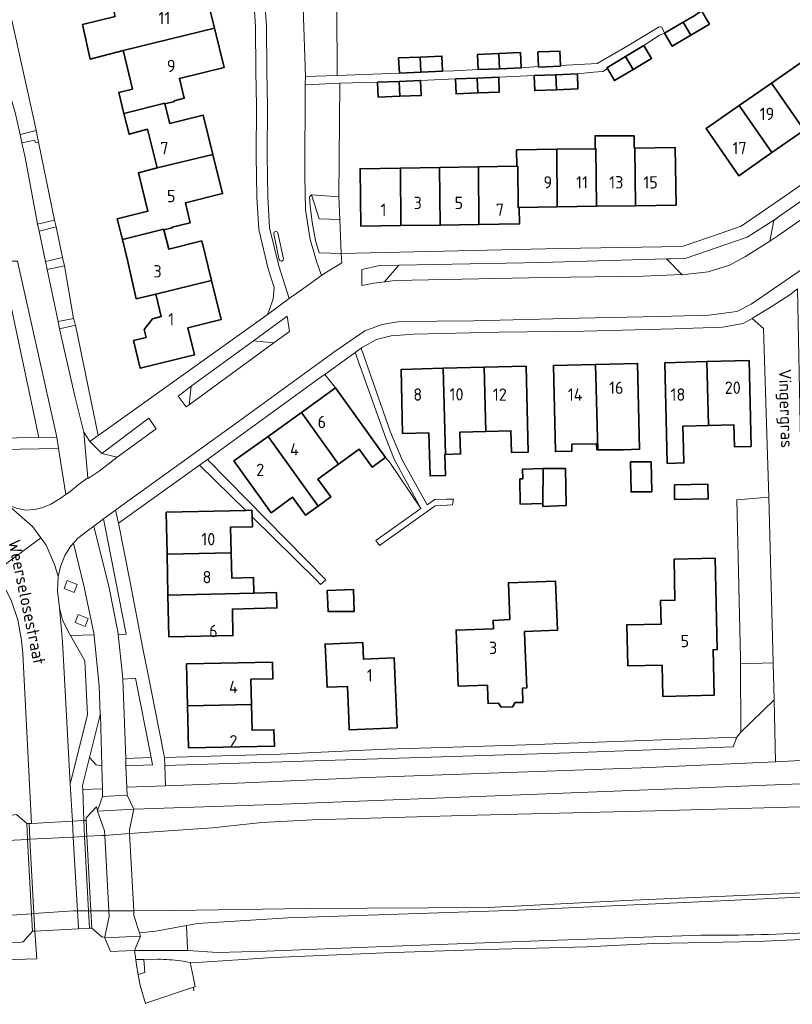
# Model space of a CAD drawing. Header units: metres. Extents: x 248349 to 248832, y 480496 to 481249.
# Tile 4 of 16: x 248625 to 248738, y 480496 to 480640. Entities that reach past the tile are written whole.
import ezdxf
from ezdxf.enums import TextEntityAlignment as Align

# ---------------------------------------------------------------- set-up
doc = ezdxf.new("R2010")
doc.units = ezdxf.units.M
for name, color, linetype, lineweight in [('B-XX-GR-GRAS-GV', 60, 'Continuous', 13), ('B-XX-GR-GROENVOORZIENING-GV', 80, 'Continuous', 18), ('B-XX-IE-TERREINAFSCHEIDING_KUNSTMATIG_HEKWERK-G', 20, 'IE-TERREINAFSCHEIDING-KUNSTMATIG', 18), ('B-XX-KW-KUNSTWERK_DEK-GV', 170, 'Continuous', 18), ('B-XX-OG-BEBOUWING-GV', 7, 'Continuous', 35), ('B-XX-OG-BEBOUWING-T18', 10, 'Continuous', 18), ('B-XX-OG-BEBOUWING_LOODS-GV', 7, 'Continuous', 35), ('B-XX-OG-TERREIN_ERF-GV', 7, 'Continuous', 18), ('B-XX-OG-TOPOGRAFIE-T18', 10, 'Continuous', 18), ('B-XX-OG-WATER-GV', 130, 'Continuous', 18), ('B-XX-OG-WATER_SLOOT-GV', 120, 'Continuous', 18), ('B-XX-VH-ONVERHARD-GV', 252, 'Continuous', 18), ('B-XX-VH-VERHARDING_GESLOTEN-GV', 252, 'Continuous', 18), ('B-XX-VH-VERHARDING_OPEN-GV', 252, 'Continuous', 18)]:
    doc.layers.add(name, color=color, linetype=linetype, lineweight=lineweight)
doc.styles.add('NLCS-ISO-M-T18', font='NLCS-ISO.ttf', dxfattribs={"height": 1.8})
doc.linetypes.add('IE-TERREINAFSCHEIDING-KUNSTMATIG', pattern='A,4,[82,NLCS.SHX,S=0.75,R=90,X=0,Y=0],4,-2', length=10)

msp = doc.modelspace()

# ---------------------------------------------------------------- linework, layer by layer
at = {"layer": 'B-XX-GR-GRAS-GV'}
for points in [[(248514.348, 480518.581), (248531.605, 480512.091), (248542.251, 480508.12), (248569.388, 480495.937), (248570.569, 480498.111), (248571.546, 480501.498), (248587.941, 480501.418), (248627.382, 480502.594), (248627.089, 480506.633), (248626.744, 480506.615), (248625.39, 480505.074), (248625.126, 480505.033), (248597.743, 480504.076), (248583.182, 480503.086), (248578.377, 480503.077), (248574.886, 480503.594), (248569.89, 480504.612), (248549.909, 480510.405), (248529.58, 480515.732), (248517.008, 480519.716), (248510.517, 480522.25)], [(248757.275, 480506.353), (248745.416, 480505.719), (248732.553, 480505.099), (248717.43, 480504.813), (248707.732, 480504.352), (248691.239, 480503.882), (248678.13, 480503.456), (248661.958, 480502.797), (248650.03, 480501.993), (248649.765, 480502.045), (248650.196, 480500), (248650.511, 480498.504), (248650.261, 480498.421), (248650.325, 480497.909)]]:
    msp.add_lwpolyline(points, dxfattribs=at)
at = {"layer": 'B-XX-GR-GROENVOORZIENING-GV'}
for points in [[(248624.922, 480622.967), (248627.278, 480623.589), (248627.033, 480624.744), (248623.733, 480639.689), (248622.456, 480639.222), (248620.969, 480637.224), (248620.967, 480637.222), (248624.2, 480626.222)], [(248627.489, 480609.891), (248629.983, 480610.473), (248627.633, 480621.867), (248627.189, 480621.844), (248627.022, 480622.178), (248625.194, 480621.766), (248625.678, 480619.622), (248627.478, 480609.944)], [(248667.478, 480614.167), (248667.2, 480613.889), (248667.278, 480612.578), (248667.6, 480610.167), (248668.078, 480607.489), (248668.622, 480605.7), (248671.811, 480605.622), (248671.618, 480610.583), (248668.587, 480610.661)], [(248671.489, 480613.878), (248667.478, 480614.167), (248668.587, 480610.661), (248671.618, 480610.583)], [(248630.181, 480609.516), (248627.699, 480608.893), (248628.634, 480604.45), (248631.138, 480605.031)], [(248627.65, 480578.72), (248630.28, 480578.76), (248624.54, 480604.51), (248622.22, 480604.483)], [(248631.414, 480603.799), (248628.887, 480603.249), (248630.482, 480595.67), (248632.727, 480596.124)], [(248622.125, 480577), (248622.11, 480570.58), (248621.22, 480570.01), (248621.92, 480569.57), (248623.19, 480568.87), (248624.43, 480568.41), (248625.67, 480568.11), (248627.09, 480568.22), (248628.24, 480568.52), (248629.44, 480569), (248630.77, 480569.83), (248631.628, 480570.412), (248630.543, 480577.133)], [(248637.137, 480566.849), (248636.863, 480566.647), (248635.707, 480565.801), (248637.962, 480556.758), (248639.256, 480550.086), (248639.269, 480549.966), (248640.424, 480549.995)], [(248630.667, 480553.83), (248631.125, 480552.077), (248631.917, 480550.475), (248632.303, 480549.8), (248635.737, 480549.882), (248634.305, 480556.866), (248632.712, 480563.311), (248632.275, 480562.829), (248631.461, 480561.473), (248630.87, 480560), (248630.509, 480558.454), (248630.406, 480556.349)], [(248632.811, 480556.086), (248633.271, 480557.268), (248631.811, 480557.836), (248631.351, 480556.654)], [(248632.811, 480556.086), (248631.351, 480556.654), (248631.811, 480557.836), (248633.271, 480557.268)], [(248634.424, 480551.122), (248634.884, 480552.305), (248633.423, 480552.873), (248632.963, 480551.69)], [(248634.424, 480551.122), (248632.963, 480551.69), (248633.423, 480552.873), (248634.884, 480552.305)], [(248644.078, 480531.979), (248641.781, 480543.595), (248639.932, 480543.428), (248640.36, 480531.828)], [(248635.087, 480531.972), (248636.05, 480530.903), (248636.86, 480530.781), (248636.653, 480538.155), (248636.65, 480538.227)], [(248644.078, 480531.979), (248640.36, 480531.828), (248640.4, 480530.754), (248644.29, 480530.908)], [(248656.656, 480528.256), (248646.172, 480527.868), (248640.514, 480527.658), (248640.557, 480526.507), (248640.565, 480526.491), (248641.549, 480524.43), (248662.043, 480525.134), (248741.393, 480528.222), (248741.278, 480531.644), (248741.022, 480531.633), (248739.881, 480531.582), (248735.262, 480531.376), (248715.622, 480530.5), (248675.522, 480529.078)], [(248636.986, 480526.299), (248636.955, 480527.419), (248634.084, 480527.331), (248634.227, 480522.778), (248634.574, 480522.797), (248634.581, 480523.185), (248636.096, 480524.791), (248636.262, 480524.264)], [(248642.376, 480506.359), (248642.529, 480505.877), (248641.638, 480503.798), (248649.424, 480503.801), (248649.378, 480504.089), (248649.224, 480507.453), (248644.777, 480506.623)], [(248642.181, 480500.298), (248643.136, 480500.601), (248643.022, 480502.504), (248641.82, 480502.497), (248641.936, 480501.668)]]:
    msp.add_lwpolyline(points, close=True, dxfattribs=at)
for points in [[(248624.414, 480523.646), (248625.909, 480522.328), (248626.256, 480522.347), (248626.61, 480522.366), (248625.316, 480547.115), (248625.14, 480549.134), (248624.586, 480552.11)], [(248760.915, 480512.589), (248697.696, 480509.706), (248664.098, 480508.584), (248650.86, 480507.758), (248649.224, 480507.453)], [(248649.224, 480507.453), (248649.378, 480504.089), (248649.424, 480503.801), (248653.768, 480503.515), (248660.886, 480503.713), (248678.132, 480504.396), (248700.697, 480505.229), (248724.363, 480506.032)]]:
    msp.add_lwpolyline(points, dxfattribs=at)
msp.add_lwpolyline([(248724.363, 480506.032, 0.0197298), (248741.904, 480506.554)], format="xyb", dxfattribs=at)
at = {"layer": 'B-XX-IE-TERREINAFSCHEIDING_KUNSTMATIG_HEKWERK-G'}
for points in [[(248627.278, 480623.589), (248627.033, 480624.744), (248623.733, 480639.689)], [(248627.633, 480621.867), (248629.983, 480610.473)], [(248630.181, 480609.516), (248629.983, 480610.473)], [(248630.181, 480609.516), (248631.138, 480605.031)], [(248631.414, 480603.799), (248631.138, 480605.031)], [(248631.414, 480603.799), (248632.727, 480596.124)], [(248633.042, 480595.15), (248632.727, 480596.124)], [(248633.042, 480595.15), (248636.343, 480579.007)]]:
    msp.add_lwpolyline(points, dxfattribs=at)
at = {"layer": 'B-XX-KW-KUNSTWERK_DEK-GV'}
for points in [[(248637.33, 480505.804), (248637.294, 480505.63), (248642.529, 480505.877), (248642.376, 480506.359), (248641.566, 480508.913), (248641.529, 480509.61), (248640.934, 480520.87), (248640.905, 480521.415), (248641.549, 480524.43), (248636.225, 480524.159), (248637.281, 480521.255), (248637.314, 480520.614), (248637.89, 480509.598), (248637.933, 480508.766)], [(248634.574, 480522.797), (248634.227, 480522.778), (248632.574, 480522.689), (248626.61, 480522.366), (248626.256, 480522.347), (248625.909, 480522.328), (248626.031, 480520.029), (248626.609, 480509.156), (248626.744, 480506.615), (248627.089, 480506.633), (248633.478, 480506.971), (248635.079, 480507.056), (248635.408, 480507.073), (248635.275, 480509.59), (248634.697, 480520.473)]]:
    msp.add_lwpolyline(points, close=True, dxfattribs=at)
at = {"layer": 'B-XX-OG-BEBOUWING-GV'}
for points in [[(248640.006, 480635.242), (248653.314, 480638.506), (248651.914, 480644.257), (248647.054, 480643.037), (248646.324, 480646.008), (248640.273, 480644.538), (248640.994, 480641.557), (248638.616, 480640.981), (248638.798, 480640.232), (248634.063, 480639.034), (248635.168, 480634.007)], [(248721.76, 480639.382), (248722.88, 480637.492), (248725.601, 480639.092), (248725.165, 480639.828), (248724.481, 480640.982), (248724.451, 480641.032), (248723.151, 480640.152), (248723.123, 480640.194)], [(248722.88, 480637.492), (248721.76, 480639.382), (248719.05, 480637.772), (248720.18, 480635.882)], [(248653.314, 480638.506), (248640.006, 480635.242), (248640.04, 480635.102), (248641.366, 480629.627), (248639.342, 480629.146), (248640.102, 480626.076), (248646.063, 480627.546), (248646.08, 480627.479), (248647.473, 480627.82), (248647.449, 480627.917), (248648.906, 480628.274), (248648.197, 480631.169), (248654.714, 480632.766)], [(248713.329, 480634.362), (248714.449, 480632.472), (248717.15, 480634.082), (248716.04, 480635.982)], [(248683.357, 480634.309), (248680.206, 480634.174), (248680.316, 480631.964), (248683.466, 480632.104)], [(248683.357, 480634.309), (248683.466, 480632.104), (248686.607, 480632.234), (248686.527, 480634.444)], [(248694.848, 480634.808), (248691.707, 480634.674), (248691.807, 480632.463), (248694.957, 480632.593)], [(248694.848, 480634.808), (248694.957, 480632.593), (248698.088, 480632.733), (248697.998, 480634.943)], [(248702.252, 480635.122), (248700.558, 480635.053), (248700.644, 480632.929), (248700.648, 480632.843), (248703.848, 480632.983), (248703.844, 480633.08), (248703.758, 480635.183)], [(248710.695, 480632.615), (248711.739, 480630.872), (248714.449, 480632.472), (248713.329, 480634.362), (248710.619, 480632.742)], [(248744.092, 480626.84), (248739.342, 480633.76), (248734.639, 480630.494), (248739.421, 480623.6)], [(248691.677, 480631.238), (248691.767, 480629.053), (248694.917, 480629.183), (248694.827, 480631.373)], [(248703.248, 480629.532), (248703.168, 480631.728), (248700.008, 480631.593), (248700.098, 480629.403)], [(248703.168, 480631.728), (248703.248, 480629.532), (248706.398, 480629.662), (248706.308, 480631.863)], [(248680.276, 480630.749), (248677.116, 480630.614), (248677.236, 480628.454), (248680.386, 480628.574)], [(248680.276, 480630.749), (248680.386, 480628.574), (248683.526, 480628.704), (248683.426, 480630.884)], [(248691.767, 480629.053), (248691.677, 480631.238), (248688.527, 480631.104), (248688.607, 480628.913)], [(248734.73, 480620.34), (248739.421, 480623.6), (248734.639, 480630.494), (248729.94, 480627.231)], [(248653.093, 480620.085), (248651.673, 480625.815), (248646.792, 480624.606), (248646.08, 480627.479), (248646.063, 480627.546), (248640.102, 480626.076), (248640.862, 480623.016), (248643.562, 480623.756), (248644.945, 480618.132), (248644.952, 480618.105)], [(248734.73, 480620.34), (248729.94, 480627.231), (248725.1, 480623.871), (248729.88, 480616.97)], [(248709.108, 480612.499), (248714.788, 480612.588), (248714.709, 480621.001), (248714.625, 480621), (248714.6, 480622.789), (248708.9, 480622.811), (248708.924, 480620.919), (248709.028, 480620.921)], [(248653.093, 480620.085), (248644.952, 480618.105), (248644.945, 480618.132), (248642.225, 480617.386), (248643.612, 480611.767), (248639.121, 480610.655), (248639.881, 480607.654), (248645.921, 480609.154), (248645.945, 480609.057), (248647.155, 480609.354), (248647.131, 480609.451), (248649.791, 480610.106), (248649.075, 480613.019), (248654.503, 480614.354)], [(248703.387, 480612.41), (248703.328, 480620.832), (248697.427, 480620.742), (248697.467, 480618.34), (248697.617, 480618.342), (248697.656, 480612.321), (248697.816, 480612.321)], [(248709.108, 480612.499), (248709.028, 480620.921), (248708.924, 480620.919), (248703.328, 480620.832), (248703.387, 480612.41)], [(248714.788, 480612.588), (248720.729, 480612.68), (248720.599, 480621.081), (248714.709, 480621.001)], [(248680.555, 480609.675), (248680.495, 480618.073), (248674.575, 480617.983), (248674.704, 480609.592)], [(248680.495, 480618.073), (248680.555, 480609.675), (248686.285, 480609.757), (248686.196, 480618.162)], [(248691.946, 480609.837), (248691.886, 480618.252), (248686.196, 480618.162), (248686.285, 480609.757)], [(248697.467, 480618.34), (248691.886, 480618.252), (248691.946, 480609.837), (248697.856, 480609.921), (248697.816, 480612.321), (248697.656, 480612.321), (248697.617, 480618.342)], [(248644.741, 480599.683), (248652.882, 480601.683), (248651.472, 480607.434), (248646.631, 480606.254), (248645.945, 480609.057), (248645.921, 480609.154), (248639.881, 480607.654), (248640.621, 480604.644), (248641.89, 480598.998)], [(248652.882, 480601.683), (248644.741, 480599.683), (248645.548, 480596.425), (248644.278, 480596.062), (248643.033, 480594.525), (248643.351, 480593.345), (248641.48, 480592.883), (248642.49, 480588.843), (248650.421, 480590.812), (248649.451, 480594.753), (248654.291, 480595.952)], [(248725.475, 480580.467), (248725.238, 480589.814), (248719.099, 480589.658), (248719.386, 480577.106), (248719.441, 480574.947), (248721.86, 480575.009), (248721.805, 480577.168), (248721.723, 480580.37)], [(248725.238, 480589.814), (248725.475, 480580.467), (248729.185, 480580.563), (248729.268, 480577.362), (248731.67, 480577.425), (248731.376, 480589.97)], [(248687.036, 480576.265), (248686.716, 480588.833), (248680.583, 480588.677), (248680.793, 480579.317), (248684.618, 480579.403), (248684.799, 480573.112), (248687.056, 480573.162), (248686.975, 480576.263)], [(248692.937, 480579.621), (248692.699, 480588.985), (248686.716, 480588.833), (248687.036, 480576.265), (248689.255, 480576.322), (248689.173, 480579.524)], [(248692.699, 480588.985), (248692.937, 480579.621), (248696.614, 480579.716), (248696.697, 480576.516), (248699.118, 480576.579), (248698.832, 480589.141)], [(248705.495, 480577.743), (248709.089, 480577.811), (248709.133, 480576.933), (248709.287, 480576.933), (248708.971, 480589.4), (248702.837, 480589.244), (248703.11, 480576.683), (248705.521, 480576.745)], [(248708.971, 480589.4), (248709.287, 480576.933), (248712.984, 480576.939), (248715.395, 480577.002), (248715.104, 480589.556)], [(248670.992, 480585.962), (248666.007, 480582.381), (248671.437, 480574.823), (248674.462, 480577.005), (248676.338, 480574.398), (248678.304, 480575.813)], [(248661.144, 480578.887), (248668.447, 480568.722), (248670.304, 480570.058), (248668.435, 480572.657), (248671.437, 480574.823), (248666.007, 480582.381)], [(248668.447, 480568.722), (248661.144, 480578.887), (248656.159, 480575.306), (248661.611, 480567.746), (248664.735, 480570.007), (248666.61, 480567.401)], [(248701.256, 480569.078), (248701.3, 480574.211), (248698.324, 480574.085), (248698.353, 480572.693), (248697.913, 480572.681), (248697.956, 480569.011), (248697.956, 480569)], [(248701.256, 480569.078), (248701.289, 480568.667), (248704.689, 480568.811), (248704.578, 480574.189), (248701.3, 480574.211)], [(248717.067, 480575.167), (248714.078, 480575.178), (248714.156, 480570.778), (248717.167, 480570.789)], [(248720.484, 480571.833), (248720.512, 480569.683), (248725.403, 480569.748), (248725.374, 480571.898)], [(248658.814, 480567.142), (248658.778, 480568.099), (248657.887, 480568.079), (248646.273, 480567.818), (248646.402, 480561.695), (248655.754, 480561.893), (248655.675, 480565.615), (248658.87, 480565.682)], [(248646.529, 480555.722), (248659.077, 480555.987), (248659.028, 480558.274), (248655.833, 480558.205), (248655.754, 480561.893), (248646.402, 480561.695)], [(248720.435, 480560.961), (248720.566, 480554.952), (248718.467, 480554.907), (248718.559, 480551.476), (248713.557, 480551.369), (248713.687, 480545.357), (248718.677, 480545.466), (248718.78, 480540.91), (248726.273, 480541.081), (248726.133, 480547.731), (248726.733, 480547.744), (248726.434, 480561.092)], [(248688.894, 480542.392), (248693.182, 480542.553), (248693.241, 480540.825), (248693.273, 480539.869), (248694.82, 480539.921), (248695.165, 480539.338), (248696.882, 480539.396), (248697.188, 480540.002), (248698.372, 480540.042), (248698.301, 480542.138), (248698.919, 480542.16), (248698.647, 480548.867), (248698.585, 480550.386), (248703.4, 480550.568), (248703.129, 480557.757), (248696.237, 480557.503), (248696.435, 480552.13), (248694.003, 480552.001), (248694.047, 480550.791), (248688.597, 480550.593)], [(248659.125, 480553.739), (248662.445, 480553.833), (248662.388, 480556.068), (248659.077, 480555.987), (248646.529, 480555.722), (248646.658, 480549.599), (248656.006, 480549.792), (248655.93, 480553.67)], [(248672.928, 480537.615), (248672.989, 480536.026), (248679.983, 480536.329), (248679.565, 480546.524), (248675.063, 480546.341), (248674.979, 480548.774), (248669.477, 480548.566), (248669.754, 480542.244), (248672.745, 480542.375)], [(248649.394, 480539.533), (248658.721, 480539.751), (248658.632, 480543.407), (248661.842, 480543.481), (248661.786, 480545.89), (248649.25, 480545.669)], [(248649.394, 480539.533), (248649.537, 480533.397), (248662.068, 480533.626), (248662.012, 480536.035), (248658.814, 480535.963), (248658.721, 480539.751)]]:
    msp.add_lwpolyline(points, close=True, dxfattribs=at)
at = {"layer": 'B-XX-OG-BEBOUWING_LOODS-GV'}
msp.add_lwpolyline([(248673.611, 480556.533), (248669.8, 480556.4), (248669.922, 480553.333), (248673.722, 480553.333)], close=True, dxfattribs=at)
at = {"layer": 'B-XX-OG-TERREIN_ERF-GV'}
for points in [[(248748.702, 480630.04), (248744.092, 480626.84), (248739.421, 480623.6), (248734.73, 480620.34), (248729.88, 480616.97), (248725.1, 480623.871), (248729.94, 480627.231), (248734.639, 480630.494), (248739.342, 480633.76), (248744.182, 480637.121), (248745.532, 480635.17), (248750.16, 480638.384), (248754.812, 480641.614), (248759.514, 480644.88), (248764.195, 480648.129), (248768.865, 480651.372), (248773.716, 480654.74), (248778.506, 480647.859), (248773.686, 480644.509), (248768.955, 480641.219), (248764.294, 480637.979), (248759.594, 480634.709), (248754.913, 480631.459), (248750.062, 480628.079)], [(248714.788, 480612.588), (248709.108, 480612.499), (248703.387, 480612.41), (248697.816, 480612.321), (248697.856, 480609.921), (248691.946, 480609.837), (248686.285, 480609.757), (248680.555, 480609.675), (248674.704, 480609.592), (248674.575, 480617.983), (248680.495, 480618.073), (248686.196, 480618.162), (248691.886, 480618.252), (248697.467, 480618.34), (248697.427, 480620.742), (248703.328, 480620.832), (248708.924, 480620.919), (248708.9, 480622.811), (248714.6, 480622.789), (248714.625, 480621), (248714.709, 480621.001), (248720.599, 480621.081), (248720.729, 480612.68)], [(248730.167, 480535.678), (248730.125, 480545.676), (248730.122, 480546.478), (248729.578, 480569.633), (248734.267, 480570.011), (248734.278, 480570.011), (248733.5, 480594.633), (248731.833, 480596.133), (248730.522, 480595.389), (248727.5, 480594.867), (248720.411, 480594.622), (248707.256, 480594.278), (248694.822, 480594.1), (248682.456, 480593.822), (248679.111, 480593.6), (248676.956, 480593.044), (248674.889, 480591.889), (248674.754, 480591.799), (248679.022, 480579.522), (248680.711, 480575.478), (248684.378, 480568.878), (248685.5, 480569.678), (248687.2, 480569.733), (248688.222, 480569.733), (248688.078, 480568.911), (248685.556, 480568.767), (248677.433, 480562.944), (248677.422, 480562.967), (248676.878, 480563.667), (248683.478, 480568.378), (248678.914, 480575.071), (248678.304, 480575.813), (248676.338, 480574.398), (248674.462, 480577.005), (248671.437, 480574.823), (248668.435, 480572.657), (248670.304, 480570.058), (248668.447, 480568.722), (248666.61, 480567.401), (248664.735, 480570.007), (248661.611, 480567.746), (248656.159, 480575.306), (248661.144, 480578.887), (248666.007, 480582.381), (248670.992, 480585.962), (248669.429, 480587.947), (248668.922, 480587.578), (248652.286, 480575.517), (248669.589, 480557.933), (248668.8, 480557.278), (248668.2, 480557.867), (248658.814, 480567.142), (248658.87, 480565.682), (248655.675, 480565.615), (248655.754, 480561.893), (248655.833, 480558.205), (248659.028, 480558.274), (248659.077, 480555.987), (248662.388, 480556.068), (248662.445, 480553.833), (248659.125, 480553.739), (248655.93, 480553.67), (248656.006, 480549.792), (248646.658, 480549.599), (248646.529, 480555.722), (248646.402, 480561.695), (248646.273, 480567.818), (248657.887, 480568.079), (248651.156, 480574.711), (248639.3, 480566.222), (248641.022, 480557.578), (248642.833, 480548.167), (248643.867, 480542.844), (248646.011, 480532), (248662.922, 480532.478), (248668.9, 480532.744), (248678.322, 480533.2), (248686.589, 480533.467), (248700.389, 480533.9), (248705.1, 480534.078), (248729.6, 480534.978)], [(248719.386, 480577.106), (248719.099, 480589.658), (248725.238, 480589.814), (248731.376, 480589.97), (248731.67, 480577.425), (248729.268, 480577.362), (248729.185, 480580.563), (248725.475, 480580.467), (248721.723, 480580.37), (248721.805, 480577.168), (248721.86, 480575.009), (248719.441, 480574.947)], [(248686.716, 480588.833), (248692.699, 480588.985), (248698.832, 480589.141), (248699.118, 480576.579), (248696.697, 480576.516), (248696.614, 480579.716), (248692.937, 480579.621), (248689.173, 480579.524), (248689.255, 480576.322), (248687.036, 480576.265), (248686.975, 480576.263), (248687.056, 480573.162), (248684.799, 480573.112), (248684.618, 480579.403), (248680.793, 480579.317), (248680.583, 480588.677)], [(248709.287, 480576.933), (248709.133, 480576.933), (248709.089, 480577.811), (248705.495, 480577.743), (248705.521, 480576.745), (248703.11, 480576.683), (248702.837, 480589.244), (248708.971, 480589.4), (248715.104, 480589.556), (248715.395, 480577.002), (248712.984, 480576.939)], [(248697.913, 480572.681), (248698.353, 480572.693), (248698.324, 480574.085), (248701.3, 480574.211), (248704.578, 480574.189), (248704.689, 480568.811), (248701.289, 480568.667), (248701.256, 480569.078), (248697.956, 480569), (248697.956, 480569.011)], [(248717.067, 480575.167), (248717.167, 480570.789), (248714.156, 480570.778), (248714.078, 480575.178)], [(248720.484, 480571.833), (248725.374, 480571.898), (248725.403, 480569.748), (248720.512, 480569.683)], [(248718.467, 480554.907), (248720.566, 480554.952), (248720.435, 480560.961), (248726.434, 480561.092), (248726.733, 480547.744), (248726.133, 480547.731), (248726.273, 480541.081), (248718.78, 480540.91), (248718.677, 480545.466), (248713.687, 480545.357), (248713.557, 480551.369), (248718.559, 480551.476)], [(248673.611, 480556.533), (248673.722, 480553.333), (248669.922, 480553.333), (248669.8, 480556.4)], [(248693.241, 480540.825), (248693.182, 480542.553), (248688.894, 480542.392), (248688.597, 480550.593), (248694.047, 480550.791), (248694.003, 480552.001), (248696.435, 480552.13), (248696.237, 480557.503), (248703.129, 480557.757), (248703.4, 480550.568), (248698.585, 480550.386), (248698.647, 480548.867), (248698.919, 480542.16), (248698.301, 480542.138), (248698.372, 480540.042), (248697.188, 480540.002), (248696.882, 480539.396), (248695.165, 480539.338), (248694.82, 480539.921), (248693.273, 480539.869)], [(248669.754, 480542.244), (248669.477, 480548.566), (248674.979, 480548.774), (248675.063, 480546.341), (248679.565, 480546.524), (248679.983, 480536.329), (248672.989, 480536.026), (248672.928, 480537.615), (248672.745, 480542.375)], [(248658.721, 480539.751), (248658.814, 480535.963), (248662.012, 480536.035), (248662.068, 480533.626), (248649.537, 480533.397), (248649.394, 480539.533), (248649.25, 480545.669), (248661.786, 480545.89), (248661.842, 480543.481), (248658.632, 480543.407)]]:
    msp.add_lwpolyline(points, close=True, dxfattribs=at)
for points in [[(248623.733, 480639.689), (248627.033, 480624.744), (248627.278, 480623.589), (248627.633, 480621.867), (248629.983, 480610.473), (248630.181, 480609.516), (248631.138, 480605.031), (248631.414, 480603.799), (248632.727, 480596.124), (248633.042, 480595.15), (248636.343, 480579.007), (248636.489, 480579.111), (248661.022, 480596.667), (248661.356, 480597.422), (248661.9, 480599), (248662.056, 480600.622), (248661.178, 480603.378), (248659.778, 480609.122), (248659.522, 480613.822), (248659.411, 480619.933), (248659.478, 480627.178), (248659.378, 480632.178), (248659.311, 480638.778), (248659, 480643.389)], [(248651.914, 480644.257), (248653.314, 480638.506), (248654.714, 480632.766), (248648.197, 480631.169), (248648.906, 480628.274), (248647.449, 480627.917), (248647.473, 480627.82), (248646.08, 480627.479), (248646.792, 480624.606), (248651.673, 480625.815), (248653.093, 480620.085), (248654.503, 480614.354), (248649.075, 480613.019), (248649.791, 480610.106), (248647.131, 480609.451), (248647.155, 480609.354), (248645.945, 480609.057), (248646.631, 480606.254), (248651.472, 480607.434), (248652.882, 480601.683), (248654.291, 480595.952), (248649.451, 480594.753), (248650.421, 480590.812), (248642.49, 480588.843), (248641.48, 480592.883), (248643.351, 480593.345), (248643.033, 480594.525), (248644.278, 480596.062), (248645.548, 480596.425), (248644.741, 480599.683), (248641.89, 480598.998), (248640.621, 480604.644), (248639.881, 480607.654), (248639.121, 480610.655), (248643.612, 480611.767), (248642.225, 480617.386), (248644.945, 480618.132), (248643.562, 480623.756), (248640.862, 480623.016), (248640.102, 480626.076), (248639.342, 480629.146), (248641.366, 480629.627), (248640.04, 480635.102), (248640.006, 480635.242), (248635.168, 480634.007), (248634.063, 480639.034), (248638.798, 480640.232)], [(248671.193, 480641.506), (248671.222, 480631.611), (248680.316, 480631.964), (248680.206, 480634.174), (248683.357, 480634.309), (248686.527, 480634.444), (248686.607, 480632.234), (248688.267, 480632.278), (248691.807, 480632.463), (248691.707, 480634.674), (248694.848, 480634.808), (248697.998, 480634.943), (248698.088, 480632.733), (248700.644, 480632.929), (248700.558, 480635.053), (248702.252, 480635.122), (248703.758, 480635.183), (248703.844, 480633.08), (248709.222, 480633.344), (248713.567, 480635.911), (248718.267, 480638.7), (248718.656, 480638.667), (248719.05, 480637.772), (248721.76, 480639.382), (248723.123, 480640.194)], [(248725.165, 480639.828), (248725.601, 480639.092), (248722.88, 480637.492), (248720.18, 480635.882), (248719.05, 480637.772), (248718.289, 480637.478), (248716.04, 480635.982), (248717.15, 480634.082), (248714.449, 480632.472), (248711.739, 480630.872), (248710.695, 480632.615), (248710.022, 480632.178), (248708.678, 480632.111), (248706.308, 480631.863), (248706.398, 480629.662), (248703.248, 480629.532), (248700.098, 480629.403), (248700.008, 480631.593), (248694.827, 480631.373), (248694.917, 480629.183), (248691.767, 480629.053), (248688.607, 480628.913), (248688.527, 480631.104), (248683.426, 480630.884), (248683.526, 480628.704), (248680.386, 480628.574), (248677.236, 480628.454), (248677.116, 480630.614), (248671.611, 480630.478), (248671.489, 480613.878), (248671.618, 480610.583), (248671.811, 480605.622), (248703.789, 480606.333), (248721.6, 480606.622), (248727.333, 480608.6), (248730.233, 480609.6), (248736.733, 480614.078), (248762.322, 480631.978)], [(248560.53, 480577.71), (248627.65, 480578.72), (248622.22, 480604.483)]]:
    msp.add_lwpolyline(points, dxfattribs=at)
at = {"layer": 'B-XX-OG-WATER-GV'}
for points in [[(248751.302, 480525.106), (248717.619, 480524.202), (248689.65, 480523.507), (248667.65, 480522.894), (248660.253, 480522.499), (248653.013, 480521.722), (248640.934, 480520.87), (248637.314, 480520.614), (248636.916, 480520.586), (248634.697, 480520.473), (248634.353, 480520.455), (248632.707, 480520.371), (248626.378, 480520.047), (248626.031, 480520.029), (248614.407, 480519.434), (248590.214, 480517.873)], [(248592.023, 480506.815), (248617.183, 480508.498), (248626.609, 480509.156), (248626.954, 480509.18), (248632.711, 480509.581), (248633.328, 480509.583), (248634.942, 480509.589), (248635.275, 480509.59), (248637.89, 480509.598), (248641.529, 480509.61), (248647.365, 480509.629), (248666.793, 480509.915), (248693.278, 480510.059), (248714.451, 480511.129), (248739.153, 480512.232), (248754.311, 480513.102)]]:
    msp.add_lwpolyline(points, dxfattribs=at)
at = {"layer": 'B-XX-OG-WATER_SLOOT-GV'}
for points in [[(248761.429, 480529.002), (248741.393, 480528.222), (248662.043, 480525.134), (248641.549, 480524.43), (248636.225, 480524.159), (248636.262, 480524.264), (248636.096, 480524.791), (248634.581, 480523.185), (248634.574, 480522.797), (248634.227, 480522.778), (248632.574, 480522.689), (248626.61, 480522.366), (248626.256, 480522.347), (248625.909, 480522.328), (248624.414, 480523.646), (248608.133, 480521.311), (248588.467, 480519.799), (248578.612, 480520.077), (248564.229, 480521.022), (248553.891, 480522.265), (248542.353, 480524.707), (248529.402, 480528.024), (248520.028, 480530.887), (248513.262, 480533.368)], [(248590.214, 480517.873), (248614.407, 480519.434), (248626.031, 480520.029), (248626.378, 480520.047), (248632.707, 480520.371), (248634.353, 480520.455), (248634.697, 480520.473), (248636.916, 480520.586), (248637.314, 480520.614), (248640.934, 480520.87), (248653.013, 480521.722), (248660.253, 480522.499), (248667.65, 480522.894), (248689.65, 480523.507), (248717.619, 480524.202), (248751.302, 480525.106)], [(248510.517, 480522.25), (248517.008, 480519.716), (248529.58, 480515.732), (248549.909, 480510.405), (248569.89, 480504.612), (248574.886, 480503.594), (248578.377, 480503.077), (248583.182, 480503.086), (248597.743, 480504.076), (248625.126, 480505.033), (248625.39, 480505.074), (248626.744, 480506.615), (248627.089, 480506.633), (248633.478, 480506.971), (248635.079, 480507.056), (248635.408, 480507.073), (248636.897, 480505.724), (248636.927, 480505.76), (248637.33, 480505.804)], [(248754.311, 480513.102), (248739.153, 480512.232), (248714.451, 480511.129), (248693.278, 480510.059), (248666.793, 480509.915), (248647.365, 480509.629), (248641.529, 480509.61), (248637.89, 480509.598), (248635.275, 480509.59), (248634.942, 480509.589), (248633.328, 480509.583), (248632.711, 480509.581), (248626.954, 480509.18), (248626.609, 480509.156), (248617.183, 480508.498), (248592.023, 480506.815)], [(248637.33, 480505.804), (248637.294, 480505.63), (248642.529, 480505.877), (248642.376, 480506.359), (248644.777, 480506.623), (248649.224, 480507.453), (248650.86, 480507.758), (248664.098, 480508.584), (248697.696, 480509.706), (248760.915, 480512.589)]]:
    msp.add_lwpolyline(points, dxfattribs=at)
at = {"layer": 'B-XX-VH-ONVERHARD-GV'}
msp.add_lwpolyline([(248635.133, 480578.144), (248636.343, 480579.007), (248633.042, 480595.15), (248630.702, 480594.624), (248631.067, 480592.889), (248632.956, 480584.589), (248633.878, 480580.889), (248634.222, 480579.533)], close=True, dxfattribs=at)
for points in [[(248649.765, 480502.045), (248650.03, 480501.993), (248661.958, 480502.797), (248678.13, 480503.456), (248691.239, 480503.882), (248707.732, 480504.352), (248717.43, 480504.813), (248732.553, 480505.099), (248745.416, 480505.719), (248757.275, 480506.353)], [(248724.363, 480506.032), (248700.697, 480505.229), (248678.132, 480504.396), (248660.886, 480503.713), (248653.768, 480503.515), (248649.424, 480503.801), (248641.638, 480503.798), (248641.82, 480502.497), (248643.022, 480502.504), (248645.036, 480502.515)], [(248645.036, 480502.515), (248643.022, 480502.504), (248643.136, 480500.601), (248642.181, 480500.298), (248642.472, 480498.675), (248643.225, 480496.072)], [(248643.225, 480496.072), (248643.586, 480496.192), (248650.261, 480498.421), (248650.511, 480498.504), (248650.196, 480500), (248649.765, 480502.045)]]:
    msp.add_lwpolyline(points, dxfattribs=at)
for points in [[(248741.904, 480506.554, -0.0197298), (248724.363, 480506.032)], [(248645.036, 480502.515, -0.0318859), (248648.399, 480502.27)], [(248648.399, 480502.27, 0.0318859), (248645.036, 480502.515)], [(248648.399, 480502.27, -0.0133072), (248649.765, 480502.045)], [(248649.765, 480502.045, 0.0133072), (248648.399, 480502.27)]]:
    msp.add_lwpolyline(points, format="xyb", dxfattribs=at)
at = {"layer": 'B-XX-VH-VERHARDING_GESLOTEN-GV'}
for points in [[(248624.54, 480604.51), (248630.28, 480578.76), (248630.543, 480577.133), (248631.628, 480570.412), (248632.23, 480570.82), (248633.41, 480571.83), (248634.851, 480572.842), (248634.222, 480579.533), (248633.878, 480580.889), (248632.956, 480584.589), (248631.067, 480592.889), (248630.702, 480594.624), (248630.482, 480595.67), (248628.887, 480603.249), (248628.634, 480604.45), (248627.699, 480608.893), (248627.489, 480609.891), (248627.478, 480609.944), (248625.678, 480619.622), (248625.194, 480621.766), (248624.922, 480622.967), (248624.2, 480626.222)], [(248621.261, 480559.127), (248627.962, 480564.091), (248626.764, 480565.739), (248623.19, 480568.87)]]:
    msp.add_lwpolyline(points, dxfattribs=at)
for points in [[(248628.887, 480603.249), (248631.414, 480603.799), (248631.138, 480605.031), (248628.634, 480604.45)], [(248641.781, 480543.595), (248644.078, 480531.979), (248644.29, 480530.908), (248640.4, 480530.754), (248640.514, 480527.658), (248646.172, 480527.868), (248646.05, 480530.795), (248646, 480532), (248646.011, 480532), (248643.867, 480542.844), (248642.833, 480548.167), (248641.022, 480557.578), (248639.3, 480566.222), (248638.861, 480568.118), (248637.137, 480566.849), (248640.424, 480549.995), (248639.269, 480549.966), (248639.911, 480544.002), (248639.932, 480543.428)], [(248636.65, 480538.227), (248636.653, 480538.155), (248636.86, 480530.781), (248636.955, 480527.419), (248636.986, 480526.299), (248640.565, 480526.491), (248640.557, 480526.507), (248640.514, 480527.658), (248640.4, 480530.754), (248640.36, 480531.828), (248639.932, 480543.428), (248639.911, 480544.002), (248639.269, 480549.966), (248639.256, 480550.086), (248637.962, 480556.758), (248635.707, 480565.801), (248634.764, 480565.11), (248633.336, 480563.999), (248632.712, 480563.311), (248634.305, 480556.866), (248635.737, 480549.882), (248635.772, 480549.709), (248636.458, 480542.477)], [(248621.261, 480559.127), (248622.075, 480557.987), (248623.623, 480554.97), (248624.586, 480552.11), (248625.14, 480549.134), (248625.316, 480547.115), (248626.61, 480522.366), (248632.574, 480522.689), (248632.261, 480528.121), (248632.259, 480528.162), (248631.123, 480548.866), (248630.771, 480552.82), (248630.667, 480553.83), (248630.406, 480556.349), (248630.509, 480558.454), (248629.97, 480560.188), (248628.737, 480563.025), (248627.962, 480564.091)], [(248634.084, 480527.331), (248636.955, 480527.419), (248636.86, 480530.781), (248636.05, 480530.903), (248635.087, 480531.972), (248634.067, 480527.889)], [(248641.529, 480509.61), (248640.934, 480520.87), (248640.905, 480521.415), (248641.549, 480524.43), (248636.225, 480524.159), (248637.281, 480521.255), (248637.314, 480520.614), (248637.89, 480509.598), (248637.933, 480508.766), (248637.33, 480505.804), (248637.294, 480505.63), (248642.529, 480505.877), (248642.376, 480506.359), (248641.566, 480508.913)], [(248627.089, 480506.633), (248633.478, 480506.971), (248633.467, 480507.17), (248633.328, 480509.583), (248632.707, 480520.371), (248632.574, 480522.689), (248626.61, 480522.366), (248626.256, 480522.347), (248626.378, 480520.047), (248626.954, 480509.18)], [(248633.467, 480507.17), (248633.478, 480506.971), (248635.079, 480507.056), (248634.942, 480509.589), (248634.353, 480520.455), (248634.227, 480522.778), (248632.574, 480522.689), (248632.707, 480520.371), (248633.328, 480509.583)]]:
    msp.add_lwpolyline(points, close=True, dxfattribs=at)
at = {"layer": 'B-XX-VH-VERHARDING_OPEN-GV'}
for points in [[(248735.556, 480610.844), (248735.535, 480610.83), (248734.978, 480610.444), (248734.4, 480607.389), (248735.567, 480608.178), (248765.533, 480629.078), (248786.511, 480643.622), (248787.665, 480644.522), (248784.578, 480644.778), (248763.567, 480630.278)], [(248671.193, 480641.506), (248667.603, 480641.522), (248666.256, 480641.478), (248666.611, 480631.478), (248671.222, 480631.611)], [(248713.329, 480634.362), (248716.04, 480635.982), (248718.289, 480637.478), (248719.05, 480637.772), (248718.656, 480638.667), (248718.267, 480638.7), (248713.567, 480635.911), (248709.222, 480633.344), (248703.844, 480633.08), (248703.848, 480632.983), (248700.648, 480632.843), (248700.644, 480632.929), (248698.088, 480632.733), (248694.957, 480632.593), (248691.807, 480632.463), (248688.267, 480632.278), (248686.607, 480632.234), (248683.466, 480632.104), (248680.316, 480631.964), (248671.222, 480631.611), (248666.611, 480631.478), (248666.567, 480630.244), (248671.611, 480630.478), (248677.116, 480630.614), (248680.276, 480630.749), (248683.426, 480630.884), (248688.527, 480631.104), (248691.677, 480631.238), (248694.827, 480631.373), (248700.008, 480631.593), (248703.168, 480631.728), (248706.308, 480631.863), (248708.678, 480632.111), (248710.022, 480632.178), (248710.695, 480632.615), (248710.619, 480632.742)], [(248671.811, 480605.622), (248668.622, 480605.7), (248668.078, 480607.489), (248667.6, 480610.167), (248667.278, 480612.578), (248667.2, 480613.889), (248667.478, 480614.167), (248671.489, 480613.878), (248671.611, 480630.478), (248666.567, 480630.244), (248666.522, 480616.911), (248666.622, 480611.978), (248667.289, 480607.633), (248668.222, 480604.478), (248668.956, 480602.412), (248669.422, 480602.744), (248671.911, 480604.267)], [(248624.922, 480622.967), (248625.194, 480621.766), (248627.022, 480622.178), (248627.189, 480621.844), (248627.633, 480621.867), (248627.278, 480623.589)], [(248627.699, 480608.893), (248630.181, 480609.516), (248629.983, 480610.473), (248627.489, 480609.891)], [(248719.333, 480604.811), (248721.589, 480602.522), (248721.611, 480602.5), (248725.433, 480602.933), (248728.533, 480603.911), (248730.856, 480605.178), (248733.9, 480607.044), (248734.4, 480607.389), (248734.978, 480610.444), (248735.535, 480610.83), (248731.122, 480607.978), (248722.178, 480604.922), (248719.922, 480604.822)], [(248680.256, 480603.922), (248678.156, 480601.489), (248679.722, 480601.678), (248701.678, 480602.078), (248715.933, 480602.3), (248721.589, 480602.522), (248719.333, 480604.811), (248701.056, 480604.278)], [(248678.156, 480601.489), (248680.256, 480603.922), (248677.4, 480603.878), (248674.822, 480603.278), (248674.856, 480600.922), (248676.578, 480601.289)], [(248738.443, 480600.438), (248737.322, 480599.578), (248734.589, 480597.822), (248732.278, 480596.389), (248731.833, 480596.133), (248733.5, 480594.633), (248734.278, 480570.011), (248734.267, 480570.011), (248734.921, 480545.802), (248735.067, 480540.411), (248735.262, 480531.376), (248739.881, 480531.582), (248739.222, 480561.549), (248738.889, 480578.361)], [(248632.727, 480596.124), (248630.482, 480595.67), (248630.702, 480594.624), (248633.042, 480595.15)], [(248659.011, 480592.867), (248661.987, 480592.544), (248664.3, 480594.233), (248663.922, 480596.433)], [(248649.918, 480586.219), (248649.633, 480583.522), (248661.987, 480592.544), (248659.011, 480592.867)], [(248673.886, 480591.165), (248672.778, 480590.389), (248669.429, 480587.947), (248670.992, 480585.962), (248678.304, 480575.813), (248678.914, 480575.071), (248683.478, 480568.378), (248679.578, 480575.578), (248678.311, 480578.789)], [(248674.754, 480591.799), (248673.886, 480591.165), (248678.311, 480578.789), (248679.578, 480575.578), (248683.478, 480568.378), (248676.878, 480563.667), (248677.422, 480562.967), (248677.433, 480562.944), (248685.556, 480568.767), (248688.078, 480568.911), (248688.222, 480569.733), (248687.2, 480569.733), (248685.5, 480569.678), (248684.378, 480568.878), (248680.711, 480575.478), (248679.022, 480579.522)], [(248649.18, 480583.191), (248649.633, 480583.522), (248649.918, 480586.219), (248647.996, 480584.77)], [(248639.111, 480575.833), (248644.817, 480580.002), (248643.73, 480581.554), (248636.878, 480576.389)], [(248554.74, 480577.63), (248556.68, 480575.92), (248556.79, 480576.11), (248556.96, 480576.27), (248561.08, 480576.18), (248561.1, 480576.18), (248600.26, 480576.67), (248618.9, 480577.02), (248622.125, 480577), (248630.543, 480577.133), (248630.28, 480578.76), (248627.65, 480578.72), (248560.53, 480577.71), (248559.24, 480577.92), (248557.07, 480577.79), (248555.21, 480577.78)], [(248635.133, 480578.144), (248634.222, 480579.533), (248634.851, 480572.842), (248634.86, 480572.751), (248636.491, 480573.798), (248639.111, 480575.833), (248636.878, 480576.389)], [(248652.286, 480575.517), (248651.156, 480574.711), (248657.887, 480568.079), (248658.778, 480568.099), (248658.814, 480567.142), (248668.2, 480557.867), (248668.8, 480557.278), (248669.589, 480557.933)], [(248734.921, 480545.802), (248734.267, 480570.011), (248729.578, 480569.633), (248730.122, 480546.478), (248730.125, 480545.676)], [(248632.261, 480528.121), (248634.791, 480538.212), (248634.408, 480546.121), (248632.303, 480549.8), (248631.917, 480550.475), (248631.125, 480552.077), (248630.667, 480553.83), (248630.771, 480552.82), (248631.123, 480548.866), (248632.259, 480528.162)], [(248634.227, 480522.778), (248634.084, 480527.331), (248634.067, 480527.889), (248635.087, 480531.972), (248636.65, 480538.227), (248636.458, 480542.477), (248635.772, 480549.709), (248635.737, 480549.882), (248632.303, 480549.8), (248634.408, 480546.121), (248634.791, 480538.212), (248632.261, 480528.121), (248632.574, 480522.689)], [(248734.921, 480545.802), (248730.125, 480545.676), (248730.167, 480535.678), (248735.067, 480540.411)], [(248735.067, 480540.411), (248730.167, 480535.678), (248729.6, 480534.978), (248729.045, 480533.557), (248705.152, 480532.679), (248700.437, 480532.501), (248646.05, 480530.795), (248646.172, 480527.868), (248656.656, 480528.256), (248675.522, 480529.078), (248715.622, 480530.5), (248735.262, 480531.376)], [(248668.9, 480532.744), (248662.922, 480532.478), (248646.011, 480532), (248646, 480532), (248646.05, 480530.795), (248700.437, 480532.501), (248705.152, 480532.679), (248729.045, 480533.557), (248729.6, 480534.978), (248705.1, 480534.078), (248700.389, 480533.9), (248686.589, 480533.467), (248678.322, 480533.2)], [(248636.986, 480526.299), (248636.262, 480524.264), (248636.225, 480524.159), (248641.549, 480524.43), (248640.565, 480526.491)], [(248637.294, 480505.63), (248638.119, 480503.664), (248641.638, 480503.798), (248642.529, 480505.877)]]:
    msp.add_lwpolyline(points, close=True, dxfattribs=at)
for points in [[(248659, 480643.389), (248659.311, 480638.778), (248659.378, 480632.178), (248659.478, 480627.178), (248659.411, 480619.933), (248659.522, 480613.822), (248659.778, 480609.122), (248661.178, 480603.378), (248662.056, 480600.622), (248661.9, 480599), (248661.356, 480597.422), (248661.022, 480596.667), (248664.241, 480599.035), (248662.719, 480603.811), (248661.368, 480609.357), (248661.121, 480613.88), (248661.011, 480619.94), (248661.078, 480627.187), (248660.978, 480632.202), (248660.911, 480638.84), (248660.594, 480643.53)], [(248660.594, 480643.53), (248660.911, 480638.84), (248660.978, 480632.202), (248661.078, 480627.187), (248661.011, 480619.94), (248661.121, 480613.88), (248661.368, 480609.357), (248662.719, 480603.811), (248664.241, 480599.035), (248664.3, 480599.078), (248665.333, 480599.833), (248668.956, 480602.412), (248668.222, 480604.478), (248667.289, 480607.633), (248666.622, 480611.978), (248666.522, 480616.911), (248666.567, 480630.244), (248666.611, 480631.478), (248666.256, 480641.478)], [(248661.987, 480608.483), (248662.79, 480604.667)], [(248662.79, 480604.667), (248661.987, 480608.483)], [(248663.378, 480604.842), (248662.575, 480608.603)], [(248662.575, 480608.603), (248663.378, 480604.842)], [(248745.689, 480607.789), (248737.456, 480602.144), (248731.7, 480598.222), (248729.622, 480597.133), (248725.5, 480596.622), (248718.278, 480596.4), (248706.567, 480596.167), (248691.167, 480595.778), (248685.778, 480595.711), (248680.089, 480595.622), (248677.811, 480595.244), (248675.3, 480594.3), (248670.767, 480591.178), (248656.278, 480580.7), (248639.786, 480568.799), (248638.861, 480568.118), (248639.3, 480566.222), (248651.156, 480574.711), (248652.286, 480575.517), (248668.922, 480587.578), (248669.429, 480587.947), (248672.778, 480590.389), (248673.886, 480591.165), (248674.754, 480591.799), (248674.889, 480591.889), (248676.956, 480593.044), (248679.111, 480593.6), (248682.456, 480593.822), (248694.822, 480594.1), (248707.256, 480594.278), (248720.411, 480594.622), (248727.5, 480594.867), (248730.522, 480595.389), (248731.833, 480596.133), (248732.278, 480596.389), (248734.589, 480597.822), (248737.322, 480599.578), (248738.443, 480600.438)]]:
    msp.add_lwpolyline(points, dxfattribs=at)
for points in [[(248662.575, 480608.603, 0.9862723), (248661.987, 480608.483)], [(248661.987, 480608.483, -0.9862723), (248662.575, 480608.603)], [(248662.79, 480604.667, 0.8340486), (248663.378, 480604.842)], [(248663.378, 480604.842, -0.8340486), (248662.79, 480604.667)]]:
    msp.add_lwpolyline(points, format="xyb", dxfattribs=at)

# ---------------------------------------------------------------- texts
at = {"layer": 'B-XX-OG-BEBOUWING-T18', "style": 'NLCS-ISO-M-T18'}
for s, p in [('11', (248646, 480640)), ('9', (248647, 480633)), ('19', (248734, 480626)), ('7', (248646, 480621)), ('17', (248730, 480621)), ('9', (248702, 480616)), ('11', (248707, 480616)), ('13', (248712, 480616)), ('15', (248717, 480616)), ('5', (248647, 480614)), ('1', (248678, 480612)), ('3', (248683, 480613)), ('5', (248689, 480613)), ('7', (248695, 480612)), ('3', (248645, 480603)), ('1', (248647, 480596)), ('16', (248712, 480586)), ('20', (248729, 480586)), ('8', (248683, 480585)), ('10', (248688.669, 480585.034)), ('12', (248695, 480585)), ('14', (248706, 480585)), ('18', (248721, 480585)), ('6', (248669, 480581)), ('4', (248665, 480577)), ('2', (248660, 480574)), ('10', (248652.425, 480563.883)), ('8', (248652.224, 480558.333)), ('6', (248653.157, 480550.463)), ('5', (248722, 480549)), ('3', (248694, 480548)), ('1', (248676, 480544)), ('4', (248656.086, 480542.289)), ('2', (248656.086, 480534.359))]:
    msp.add_text(s, height=1.8, dxfattribs=at).set_placement(p, align=Align.MIDDLE_CENTER)
at = {"layer": 'B-XX-OG-TOPOGRAFIE-T18', "style": 'NLCS-ISO-M-T18'}
for s, rotation, p in [('Vingergras', 271.7, (248736.786, 480582.966)), ('Weerselosestraat', 281.7, (248625.934, 480554.678))]:
    msp.add_text(s, height=1.8, rotation=rotation, dxfattribs=at).set_placement(p, align=Align.MIDDLE_CENTER)

doc.saveas('drawing.dxf')
